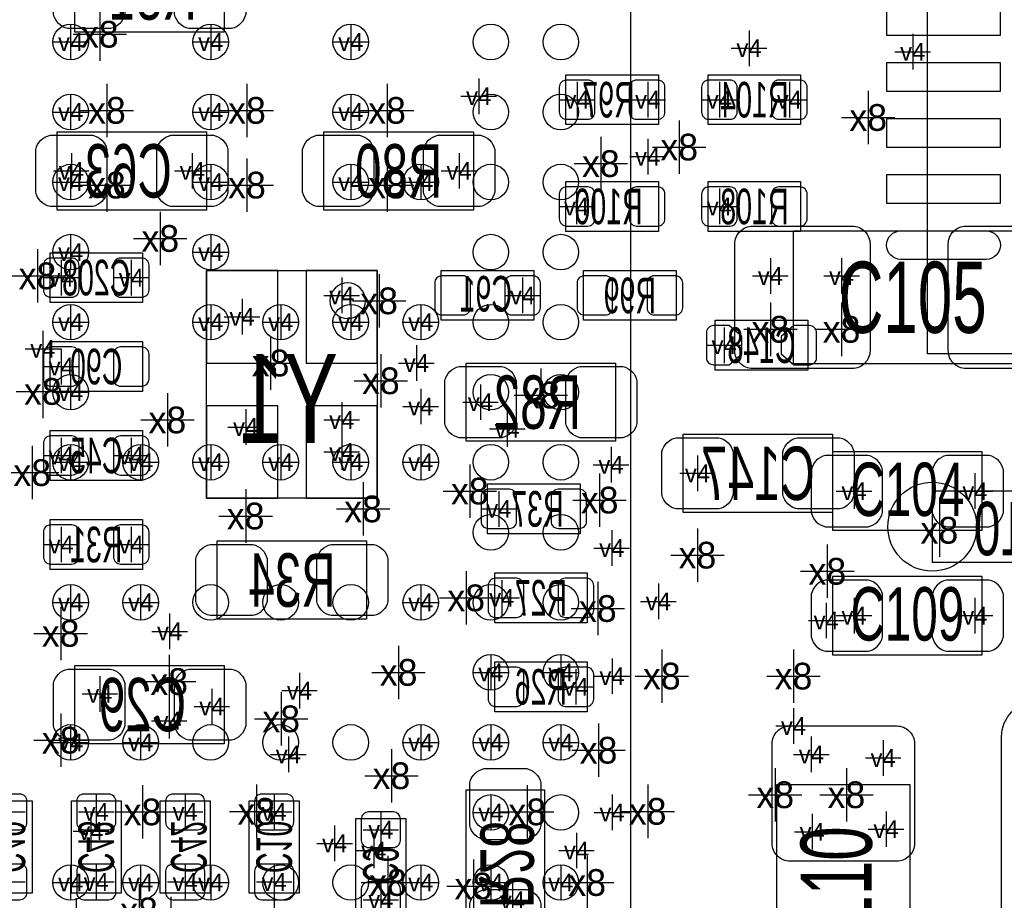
# Model space of a CAD drawing. Extents: x -84 to 336, y -47 to 250.
# Tile 23 of 40: x -13.52 to -6.49, y 17.11 to 23.39. Entities that reach past the tile are written whole.
import ezdxf
from ezdxf.enums import TextEntityAlignment as Align

# ---------------------------------------------------------------- set-up
doc = ezdxf.new("R2010")
doc.units = 0
for name, color, linetype in [('MA_NCLEGEND-1-2', 7, 'CONTINUOUS'), ('MA_NCLEGEND-14-15', 7, 'CONTINUOUS'), ('MA_NCLEGEND-15-16', 7, 'CONTINUOUS'), ('MA_NCLEGEND-2-3', 7, 'CONTINUOUS'), ('MA_NCLEGEND-3-14', 7, 'CONTINUOUS'), ('PG_ASSEMBLY_BOTTOM', 7, 'CONTINUOUS'), ('PG_ASSEMBLY_TOP', 7, 'CONTINUOUS'), ('PIN_BOTTOM', 7, 'CONTINUOUS'), ('PIN_TOP', 7, 'CONTINUOUS'), ('RD_ASSEMBLY_BOTTOM', 7, 'CONTINUOUS'), ('RD_ASSEMBLY_TOP', 7, 'CONTINUOUS')]:
    doc.layers.add(name, color=color, linetype=linetype)

# ---------------------------------------------------------------- blocks, each defined once
blk = doc.blocks.new('FIGURE_CROSS')
for points in [[(0, 0.5), (0, -0.5)], [(-0.5, 0), (0.5, 0)]]:
    blk.add_lwpolyline(points)

msp = doc.modelspace()

# ---------------------------------------------------------------- linework, layer by layer
at = {"layer": 'PG_ASSEMBLY_BOTTOM'}
for points in [[(-1.885188, 21.009102), (-7.035292, 21.009102), (-7.035292, 26.159206), (-2.385314, 26.159206), (-1.885188, 25.65908), (-1.885188, 21.009102)], [(-9.61644, 22.999954), (-8.95604, 22.999954), (-8.95604, 22.644354), (-9.61644, 22.644354), (-9.61644, 22.999954)], [(-7.94004, 22.644354), (-8.60044, 22.644354), (-8.60044, 22.999954), (-7.94004, 22.999954), (-7.94004, 22.644354)], [(-9.61644, 22.237954), (-8.95604, 22.237954), (-8.95604, 21.882354), (-9.61644, 21.882354), (-9.61644, 22.237954)], [(-7.94004, 21.882354), (-8.60044, 21.882354), (-8.60044, 22.237954), (-7.94004, 22.237954), (-7.94004, 21.882354)], [(-12.63904, 21.374354), (-13.29944, 21.374354), (-13.29944, 21.729954), (-12.63904, 21.729954), (-12.63904, 21.374354)], [(-9.84504, 21.247354), (-10.50544, 21.247354), (-10.50544, 21.602954), (-9.84504, 21.602954), (-9.84504, 21.247354)], [(-9.48944, 21.602954), (-8.82904, 21.602954), (-8.82904, 21.247354), (-9.48944, 21.247354), (-9.48944, 21.602954)], [(-7.88924, 20.891754), (-8.54964, 20.891754), (-8.54964, 21.247354), (-7.88924, 21.247354), (-7.88924, 20.891754)], [(-13.29944, 21.094954), (-12.63904, 21.094954), (-12.63904, 20.739354), (-13.29944, 20.739354), (-13.29944, 21.094954)], [(-13.29944, 20.459954), (-12.63904, 20.459954), (-12.63904, 20.104354), (-13.29944, 20.104354), (-13.29944, 20.459954)], [(-10.17524, 20.078954), (-9.51484, 20.078954), (-9.51484, 19.723354), (-10.17524, 19.723354), (-10.17524, 20.078954)], [(-5.98424, 20.028154), (-7.00024, 20.028154), (-7.00024, 19.520154), (-5.98424, 19.520154), (-5.98424, 20.028154)], [(-12.63904, 19.469354), (-13.29944, 19.469354), (-13.29944, 19.824954), (-12.63904, 19.824954), (-12.63904, 19.469354)], [(-10.12444, 19.443954), (-9.46404, 19.443954), (-9.46404, 19.088354), (-10.12444, 19.088354), (-10.12444, 19.443954)], [(-10.12444, 18.808954), (-9.46404, 18.808954), (-9.46404, 18.453354), (-10.12444, 18.453354), (-10.12444, 18.808954)], [(-13.78204, 17.157954), (-13.78204, 17.818354), (-13.42644, 17.818354), (-13.42644, 17.157954), (-13.78204, 17.157954)], [(-12.79144, 17.818354), (-12.79144, 17.157954), (-13.14704, 17.157954), (-13.14704, 17.818354), (-12.79144, 17.818354)], [(-12.15644, 17.818354), (-12.15644, 17.157954), (-12.51204, 17.157954), (-12.51204, 17.818354), (-12.15644, 17.818354)], [(-11.52144, 17.818354), (-11.52144, 17.157954), (-11.87704, 17.157954), (-11.87704, 17.818354), (-11.52144, 17.818354)], [(-10.75944, 17.691354), (-10.75944, 17.030954), (-11.11504, 17.030954), (-11.11504, 17.691354), (-10.75944, 17.691354)]]:
    msp.add_lwpolyline(points, dxfattribs=at)
for points in [[(-12.05484, 23.304754), (-13.12164, 23.304754), (-13.12164, 23.863554), (-12.05484, 23.863554)], [(-13.24864, 22.593554), (-12.18184, 22.593554), (-12.18184, 22.034754), (-13.24864, 22.034754)], [(-10.27684, 22.034754), (-11.34364, 22.034754), (-11.34364, 22.593554), (-10.27684, 22.593554)], [(-10.96264, 21.602954), (-10.96264, 19.977354), (-12.18184, 19.977354), (-12.18184, 21.602954)], [(-9.26084, 20.383754), (-10.32764, 20.383754), (-10.32764, 20.942554), (-9.26084, 20.942554)], [(-7.71144, 19.875754), (-8.77824, 19.875754), (-8.77824, 20.434554), (-7.71144, 20.434554)], [(-11.03884, 19.113754), (-12.10564, 19.113754), (-12.10564, 19.672554), (-11.03884, 19.672554)], [(-13.12164, 18.783554), (-12.05484, 18.783554), (-12.05484, 18.224754), (-13.12164, 18.224754)], [(-9.76884, 17.894554), (-9.76884, 16.827754), (-10.32764, 16.827754), (-10.32764, 17.894554)]]:
    msp.add_lwpolyline(points, close=True, dxfattribs=at)
msp.add_lwpolyline([(-11.046968, 21.387562, 1), (-11.300968, 21.387562, 1), (-11.046968, 21.387562)], format="xyb", dxfattribs=at)
at = {"layer": 'PG_ASSEMBLY_TOP'}
msp.add_lwpolyline([(-24.152352, 9.734042), (-9.152128, 9.734042), (-9.152128, 24.734266), (-23.517352, 24.734266), (-24.152352, 24.099266), (-24.152352, 9.734042)], dxfattribs=at)
for points in [[(-6.33984, 21.886672), (-6.33984, 20.936712), (-7.99084, 20.936712), (-7.99084, 21.886672)], [(-7.71144, 19.748754), (-6.64464, 19.748754), (-6.64464, 20.307554), (-7.71144, 20.307554)], [(-7.71144, 18.859754), (-6.64464, 18.859754), (-6.64464, 19.418554), (-7.71144, 19.418554)], [(-7.16026, 16.281654), (-8.11022, 16.281654), (-8.11022, 17.932654), (-7.16026, 17.932654)]]:
    msp.add_lwpolyline(points, close=True, dxfattribs=at)
at = {"layer": 'PIN_BOTTOM'}
for points in [[(-12.86764, 23.330154), (-13.17244, 23.330154, -0.294587), (-13.27404, 23.431754), (-13.27404, 23.736554, -0.294587), (-13.17244, 23.838154), (-12.86764, 23.838154, -0.294587), (-12.76604, 23.736554), (-12.76604, 23.431754, -0.294587)], [(-12.00404, 23.330154), (-12.30884, 23.330154, -0.294587), (-12.41044, 23.431754), (-12.41044, 23.736554, -0.294587), (-12.30884, 23.838154), (-12.00404, 23.838154, -0.294587), (-11.90244, 23.736554), (-11.90244, 23.431754, -0.294587)], [(-9.663176, 22.733254, 0.414214), (-9.612376, 22.682454), (-9.459976, 22.682454, 0.414214), (-9.409176, 22.733254), (-9.409176, 22.911054, 0.414214), (-9.459976, 22.961854), (-9.612376, 22.961854, 0.414214), (-9.663176, 22.911054)], [(-9.163304, 22.733254, 0.414214), (-9.112504, 22.682454), (-8.960104, 22.682454, 0.414214), (-8.909304, 22.733254), (-8.909304, 22.911054, 0.414214), (-8.960104, 22.961854), (-9.112504, 22.961854, 0.414214), (-9.163304, 22.911054)], [(-8.393176, 22.911054, 0.414214), (-8.443976, 22.961854), (-8.596376, 22.961854, 0.414214), (-8.647176, 22.911054), (-8.647176, 22.733254, 0.414214), (-8.596376, 22.682454), (-8.443976, 22.682454, 0.414214), (-8.393176, 22.733254)], [(-7.893304, 22.911054, 0.414214), (-7.944104, 22.961854), (-8.096504, 22.961854, 0.414214), (-8.147304, 22.911054), (-8.147304, 22.733254, 0.414214), (-8.096504, 22.682454), (-7.944104, 22.682454, 0.414214), (-7.893304, 22.733254)], [(-13.29944, 22.568154), (-12.99464, 22.568154, -0.294587), (-12.89304, 22.466554), (-12.89304, 22.161754, -0.294587), (-12.99464, 22.060154), (-13.29944, 22.060154, -0.294587), (-13.40104, 22.161754), (-13.40104, 22.466554, -0.294587)], [(-12.43584, 22.568154), (-12.13104, 22.568154, -0.294587), (-12.02944, 22.466554), (-12.02944, 22.161754, -0.294587), (-12.13104, 22.060154), (-12.43584, 22.060154, -0.294587), (-12.53744, 22.161754), (-12.53744, 22.466554, -0.294587)], [(-11.08964, 22.060154), (-11.39444, 22.060154, -0.294587), (-11.49604, 22.161754), (-11.49604, 22.466554, -0.294587), (-11.39444, 22.568154), (-11.08964, 22.568154, -0.294587), (-10.98804, 22.466554), (-10.98804, 22.161754, -0.294587)], [(-10.22604, 22.060154), (-10.53084, 22.060154, -0.294587), (-10.63244, 22.161754), (-10.63244, 22.466554, -0.294587), (-10.53084, 22.568154), (-10.22604, 22.568154, -0.294587), (-10.12444, 22.466554), (-10.12444, 22.161754, -0.294587)], [(-9.663176, 21.971254, 0.414214), (-9.612376, 21.920454), (-9.459976, 21.920454, 0.414214), (-9.409176, 21.971254), (-9.409176, 22.149054, 0.414214), (-9.459976, 22.199854), (-9.612376, 22.199854, 0.414214), (-9.663176, 22.149054)], [(-9.163304, 21.971254, 0.414214), (-9.112504, 21.920454), (-8.960104, 21.920454, 0.414214), (-8.909304, 21.971254), (-8.909304, 22.149054, 0.414214), (-8.960104, 22.199854), (-9.112504, 22.199854, 0.414214), (-9.163304, 22.149054)], [(-8.393176, 22.149054, 0.414214), (-8.443976, 22.199854), (-8.596376, 22.199854, 0.414214), (-8.647176, 22.149054), (-8.647176, 21.971254, 0.414214), (-8.596376, 21.920454), (-8.443976, 21.920454, 0.414214), (-8.393176, 21.971254)], [(-7.893304, 22.149054, 0.414214), (-7.944104, 22.199854), (-8.096504, 22.199854, 0.414214), (-8.147304, 22.149054), (-8.147304, 21.971254, 0.414214), (-8.096504, 21.920454), (-7.944104, 21.920454, 0.414214), (-7.893304, 21.971254)], [(-6.61543, 21.682456), (-7.22503, 21.682456, -1), (-7.22503, 21.885656), (-6.61543, 21.885656, -1)], [(-13.092176, 21.641054, 0.414214), (-13.142976, 21.691854), (-13.295376, 21.691854, 0.414214), (-13.346176, 21.641054), (-13.346176, 21.463254, 0.414214), (-13.295376, 21.412454), (-13.142976, 21.412454, 0.414214), (-13.092176, 21.463254)], [(-12.592304, 21.641054, 0.414214), (-12.643104, 21.691854), (-12.795504, 21.691854, 0.414214), (-12.846304, 21.641054), (-12.846304, 21.463254, 0.414214), (-12.795504, 21.412454), (-12.643104, 21.412454, 0.414214), (-12.592304, 21.463254)], [(-10.298176, 21.514054, 0.414214), (-10.348976, 21.564854), (-10.501376, 21.564854, 0.414214), (-10.552176, 21.514054), (-10.552176, 21.336254, 0.414214), (-10.501376, 21.285454), (-10.348976, 21.285454, 0.414214), (-10.298176, 21.336254)], [(-9.798304, 21.514054, 0.414214), (-9.849104, 21.564854), (-10.001504, 21.564854, 0.414214), (-10.052304, 21.514054), (-10.052304, 21.336254, 0.414214), (-10.001504, 21.285454), (-9.849104, 21.285454, 0.414214), (-9.798304, 21.336254)], [(-9.536176, 21.336254, 0.414214), (-9.485376, 21.285454), (-9.332976, 21.285454, 0.414214), (-9.282176, 21.336254), (-9.282176, 21.514054, 0.414214), (-9.332976, 21.564854), (-9.485376, 21.564854, 0.414214), (-9.536176, 21.514054)], [(-9.036304, 21.336254, 0.414214), (-8.985504, 21.285454), (-8.833104, 21.285454, 0.414214), (-8.782304, 21.336254), (-8.782304, 21.514054, 0.414214), (-8.833104, 21.564854), (-8.985504, 21.564854, 0.414214), (-9.036304, 21.514054)], [(-8.449818, 21.209254), (-8.56234, 21.209254, 0.414214), (-8.61314, 21.158454), (-8.61314, 20.980654, 0.414214), (-8.56234, 20.929854), (-8.449818, 20.929854), (-8.35914, 21.007832), (-8.35914, 21.131276)], [(-7.989062, 20.929854), (-7.87654, 20.929854, 0.414214), (-7.82574, 20.980654), (-7.82574, 21.158454, 0.414214), (-7.87654, 21.209254), (-7.989062, 21.209254), (-8.07974, 21.131276), (-8.07974, 21.007832)], [(-13.346176, 20.828254, 0.414214), (-13.295376, 20.777454), (-13.142976, 20.777454, 0.414214), (-13.092176, 20.828254), (-13.092176, 21.006054, 0.414214), (-13.142976, 21.056854), (-13.295376, 21.056854, 0.414214), (-13.346176, 21.006054)], [(-12.846304, 20.828254, 0.414214), (-12.795504, 20.777454), (-12.643104, 20.777454, 0.414214), (-12.592304, 20.828254), (-12.592304, 21.006054, 0.414214), (-12.643104, 21.056854), (-12.795504, 21.056854, 0.414214), (-12.846304, 21.006054)], [(-10.07364, 20.409154), (-10.37844, 20.409154, -0.294587), (-10.48004, 20.510754), (-10.48004, 20.815554, -0.294587), (-10.37844, 20.917154), (-10.07364, 20.917154, -0.294587), (-9.97204, 20.815554), (-9.97204, 20.510754, -0.294587)], [(-9.21004, 20.409154), (-9.51484, 20.409154, -0.294587), (-9.61644, 20.510754), (-9.61644, 20.815554, -0.294587), (-9.51484, 20.917154), (-9.21004, 20.917154, -0.294587), (-9.10844, 20.815554), (-9.10844, 20.510754, -0.294587)], [(-13.346176, 20.193254, 0.414214), (-13.295376, 20.142454), (-13.142976, 20.142454, 0.414214), (-13.092176, 20.193254), (-13.092176, 20.371054, 0.414214), (-13.142976, 20.421854), (-13.295376, 20.421854, 0.414214), (-13.346176, 20.371054)], [(-12.846304, 20.193254, 0.414214), (-12.795504, 20.142454), (-12.643104, 20.142454, 0.414214), (-12.592304, 20.193254), (-12.592304, 20.371054, 0.414214), (-12.643104, 20.421854), (-12.795504, 20.421854, 0.414214), (-12.846304, 20.371054)], [(-8.52424, 19.901154), (-8.82904, 19.901154, -0.294587), (-8.93064, 20.002754), (-8.93064, 20.307554, -0.294587), (-8.82904, 20.409154), (-8.52424, 20.409154, -0.294587), (-8.42264, 20.307554), (-8.42264, 20.002754, -0.294587)], [(-7.66064, 19.901154), (-7.96544, 19.901154, -0.294587), (-8.06704, 20.002754), (-8.06704, 20.307554, -0.294587), (-7.96544, 20.409154), (-7.66064, 20.409154, -0.294587), (-7.55904, 20.307554), (-7.55904, 20.002754, -0.294587)], [(-10.221976, 19.812254, 0.414214), (-10.171176, 19.761454), (-10.018776, 19.761454, 0.414214), (-9.967976, 19.812254), (-9.967976, 19.990054, 0.414214), (-10.018776, 20.040854), (-10.171176, 20.040854, 0.414214), (-10.221976, 19.990054)], [(-9.722104, 19.812254, 0.414214), (-9.671304, 19.761454), (-9.518904, 19.761454, 0.414214), (-9.468104, 19.812254), (-9.468104, 19.990054, 0.414214), (-9.518904, 20.040854), (-9.671304, 20.040854, 0.414214), (-9.722104, 19.990054)], [(-13.092176, 19.736054, 0.414214), (-13.142976, 19.786854), (-13.295376, 19.786854, 0.414214), (-13.346176, 19.736054), (-13.346176, 19.558254, 0.414214), (-13.295376, 19.507454), (-13.142976, 19.507454, 0.414214), (-13.092176, 19.558254)], [(-12.592304, 19.736054, 0.414214), (-12.643104, 19.786854), (-12.795504, 19.786854, 0.414214), (-12.846304, 19.736054), (-12.846304, 19.558254, 0.414214), (-12.795504, 19.507454), (-12.643104, 19.507454, 0.414214), (-12.592304, 19.558254)], [(-11.85164, 19.139154), (-12.15644, 19.139154, -0.294587), (-12.25804, 19.240754), (-12.25804, 19.545554, -0.294587), (-12.15644, 19.647154), (-11.85164, 19.647154, -0.294587), (-11.75004, 19.545554), (-11.75004, 19.240754, -0.294587)], [(-10.98804, 19.139154), (-11.29284, 19.139154, -0.294587), (-11.39444, 19.240754), (-11.39444, 19.545554, -0.294587), (-11.29284, 19.647154), (-10.98804, 19.647154, -0.294587), (-10.88644, 19.545554), (-10.88644, 19.240754, -0.294587)], [(-10.171176, 19.177254, 0.414214), (-10.120376, 19.126454), (-9.967976, 19.126454, 0.414214), (-9.917176, 19.177254), (-9.917176, 19.355054, 0.414214), (-9.967976, 19.405854), (-10.120376, 19.405854, 0.414214), (-10.171176, 19.355054)], [(-9.671304, 19.177254, 0.414214), (-9.620504, 19.126454), (-9.468104, 19.126454, 0.414214), (-9.417304, 19.177254), (-9.417304, 19.355054, 0.414214), (-9.468104, 19.405854), (-9.620504, 19.405854, 0.414214), (-9.671304, 19.355054)], [(-10.171176, 18.542254, 0.414214), (-10.120376, 18.491454), (-9.967976, 18.491454, 0.414214), (-9.917176, 18.542254), (-9.917176, 18.720054, 0.414214), (-9.967976, 18.770854), (-10.120376, 18.770854, 0.414214), (-10.171176, 18.720054)], [(-9.671304, 18.542254, 0.414214), (-9.620504, 18.491454), (-9.468104, 18.491454, 0.414214), (-9.417304, 18.542254), (-9.417304, 18.720054, 0.414214), (-9.468104, 18.770854), (-9.620504, 18.770854, 0.414214), (-9.671304, 18.720054)], [(-13.17244, 18.758154), (-12.86764, 18.758154, -0.294587), (-12.76604, 18.656554), (-12.76604, 18.351754, -0.294587), (-12.86764, 18.250154), (-13.17244, 18.250154, -0.294587), (-13.27404, 18.351754), (-13.27404, 18.656554, -0.294587)], [(-12.30884, 18.758154), (-12.00404, 18.758154, -0.294587), (-11.90244, 18.656554), (-11.90244, 18.351754, -0.294587), (-12.00404, 18.250154), (-12.30884, 18.250154, -0.294587), (-12.41044, 18.351754), (-12.41044, 18.656554, -0.294587)], [(-9.79424, 17.945354), (-9.79424, 17.640554, -0.294587), (-9.89584, 17.538954), (-10.20064, 17.538954, -0.294587), (-10.30224, 17.640554), (-10.30224, 17.945354, -0.294587), (-10.20064, 18.046954), (-9.89584, 18.046954, -0.294587)], [(-13.51534, 17.61109, 0.414214), (-13.46454, 17.66189), (-13.46454, 17.81429, 0.414214), (-13.51534, 17.86509), (-13.69314, 17.86509, 0.414214), (-13.74394, 17.81429), (-13.74394, 17.66189, 0.414214), (-13.69314, 17.61109)], [(-13.05814, 17.86509, 0.414214), (-13.10894, 17.81429), (-13.10894, 17.66189, 0.414214), (-13.05814, 17.61109), (-12.88034, 17.61109, 0.414214), (-12.82954, 17.66189), (-12.82954, 17.81429, 0.414214), (-12.88034, 17.86509)], [(-12.42314, 17.86509, 0.414214), (-12.47394, 17.81429), (-12.47394, 17.66189, 0.414214), (-12.42314, 17.61109), (-12.24534, 17.61109, 0.414214), (-12.19454, 17.66189), (-12.19454, 17.81429, 0.414214), (-12.24534, 17.86509)], [(-11.78814, 17.86509, 0.414214), (-11.83894, 17.81429), (-11.83894, 17.66189, 0.414214), (-11.78814, 17.61109), (-11.61034, 17.61109, 0.414214), (-11.55954, 17.66189), (-11.55954, 17.81429, 0.414214), (-11.61034, 17.86509)], [(-11.02614, 17.73809, 0.414214), (-11.07694, 17.68729), (-11.07694, 17.53489, 0.414214), (-11.02614, 17.48409), (-10.84834, 17.48409, 0.414214), (-10.79754, 17.53489), (-10.79754, 17.68729, 0.414214), (-10.84834, 17.73809)], [(-13.51534, 17.111218, 0.414214), (-13.46454, 17.162018), (-13.46454, 17.314418, 0.414214), (-13.51534, 17.365218), (-13.69314, 17.365218, 0.414214), (-13.74394, 17.314418), (-13.74394, 17.162018, 0.414214), (-13.69314, 17.111218)], [(-13.05814, 17.365218, 0.414214), (-13.10894, 17.314418), (-13.10894, 17.162018, 0.414214), (-13.05814, 17.111218), (-12.88034, 17.111218, 0.414214), (-12.82954, 17.162018), (-12.82954, 17.314418, 0.414214), (-12.88034, 17.365218)], [(-12.42314, 17.365218, 0.414214), (-12.47394, 17.314418), (-12.47394, 17.162018, 0.414214), (-12.42314, 17.111218), (-12.24534, 17.111218, 0.414214), (-12.19454, 17.162018), (-12.19454, 17.314418, 0.414214), (-12.24534, 17.365218)], [(-11.78814, 17.365218, 0.414214), (-11.83894, 17.314418), (-11.83894, 17.162018, 0.414214), (-11.78814, 17.111218), (-11.61034, 17.111218, 0.414214), (-11.55954, 17.162018), (-11.55954, 17.314418, 0.414214), (-11.61034, 17.365218)], [(-11.02614, 17.238218, 0.414214), (-11.07694, 17.187418), (-11.07694, 17.035018, 0.414214), (-11.02614, 16.984218), (-10.84834, 16.984218, 0.414214), (-10.79754, 17.035018), (-10.79754, 17.187418, 0.414214), (-10.84834, 17.238218)], [(-9.79424, 17.081754), (-9.79424, 16.776954, -0.294587), (-9.89584, 16.675354), (-10.20064, 16.675354, -0.294587), (-10.30224, 16.776954), (-10.30224, 17.081754, -0.294587), (-10.20064, 17.183354), (-9.89584, 17.183354, -0.294587)]]:
    msp.add_lwpolyline(points, format="xyb", close=True, dxfattribs=at)
for points in [[(-6.51383, 23.282656), (-6.51383, 23.485856), (-7.32663, 23.485856), (-7.32663, 23.282656)], [(-6.51383, 22.882606), (-6.51383, 23.085806), (-7.32663, 23.085806), (-7.32663, 22.882606)], [(-6.51383, 22.482556), (-6.51383, 22.685756), (-7.32663, 22.685756), (-7.32663, 22.482556)], [(-6.51383, 22.082506), (-6.51383, 22.285706), (-7.32663, 22.285706), (-7.32663, 22.082506)], [(-11.67384, 21.602954), (-12.18184, 21.602954), (-12.18184, 20.942554), (-11.67384, 20.942554)], [(-10.96264, 21.602954), (-11.47064, 21.602954), (-11.47064, 20.942554), (-10.96264, 20.942554)], [(-11.67384, 20.637754), (-12.18184, 20.637754), (-12.18184, 19.977354), (-11.67384, 19.977354)], [(-10.96264, 20.637754), (-11.47064, 20.637754), (-11.47064, 19.977354), (-10.96264, 19.977354)]]:
    msp.add_lwpolyline(points, close=True, dxfattribs=at)
msp.add_circle((-7.00024, 19.774154), 0.3175, dxfattribs=at)
at = {"layer": 'PIN_TOP'}
for points in [[(-7.44474, 21.792692), (-7.44474, 21.030692, -0.414214), (-7.57174, 20.903692), (-8.28294, 20.903692, -0.414214), (-8.40994, 21.030692), (-8.40994, 21.792692, -0.414214), (-8.28294, 21.919692), (-7.57174, 21.919692, -0.414214)], [(-5.92074, 21.792692), (-5.92074, 21.030692, -0.414214), (-6.04774, 20.903692), (-6.75894, 20.903692, -0.414214), (-6.88594, 21.030692), (-6.88594, 21.792692, -0.414214), (-6.75894, 21.919692), (-6.04774, 21.919692, -0.414214)], [(-7.76224, 19.774154), (-7.45744, 19.774154, 0.294587), (-7.35584, 19.875754), (-7.35584, 20.180554, 0.294587), (-7.45744, 20.282154), (-7.76224, 20.282154, 0.294587), (-7.86384, 20.180554), (-7.86384, 19.875754, 0.294587)], [(-6.89864, 19.774154), (-6.59384, 19.774154, 0.294587), (-6.49224, 19.875754), (-6.49224, 20.180554, 0.294587), (-6.59384, 20.282154), (-6.89864, 20.282154, 0.294587), (-7.00024, 20.180554), (-7.00024, 19.875754, 0.294587)], [(-7.76224, 18.885154), (-7.45744, 18.885154, 0.294587), (-7.35584, 18.986754), (-7.35584, 19.291554, 0.294587), (-7.45744, 19.393154), (-7.76224, 19.393154, 0.294587), (-7.86384, 19.291554), (-7.86384, 18.986754, 0.294587)], [(-6.89864, 18.885154), (-6.59384, 18.885154, 0.294587), (-6.49224, 18.986754), (-6.49224, 19.291554, 0.294587), (-6.59384, 19.393154), (-6.89864, 19.393154, 0.294587), (-7.00024, 19.291554), (-7.00024, 18.986754, 0.294587)], [(-6.255258, 18.525236), (-5.605018, 18.525236, -0.41444), (-5.355082, 18.275046), (-5.355082, 16.955262, -0.41444), (-5.605018, 16.705072), (-6.255258, 16.705072, -0.41444), (-6.505194, 16.955262), (-6.505194, 18.275046, -0.41444)], [(-7.25424, 17.386554), (-8.01624, 17.386554, -0.414214), (-8.14324, 17.513554), (-8.14324, 18.224754, -0.414214), (-8.01624, 18.351754), (-7.25424, 18.351754, -0.414214), (-7.12724, 18.224754), (-7.12724, 17.513554, -0.414214)]]:
    msp.add_lwpolyline(points, format="xyb", close=True, dxfattribs=at)
for centre in [(-13.15212, 23.234142), (-12.152122, 23.234142), (-11.152124, 23.234142), (-10.152126, 23.234142), (-9.652254, 23.234142), (-13.15212, 22.73427), (-12.152122, 22.73427), (-11.152124, 22.73427), (-10.152126, 22.73427), (-9.652254, 22.73427), (-13.15212, 22.234144), (-12.152122, 22.234144), (-11.152124, 22.234144), (-10.652252, 22.234144), (-10.152126, 22.234144), (-9.652254, 22.234144), (-13.15212, 21.734272), (-12.152122, 21.734272), (-10.152126, 21.734272), (-9.652254, 21.734272), (-13.15212, 21.234146), (-12.152122, 21.234146), (-11.65225, 21.234146), (-11.152124, 21.234146), (-10.652252, 21.234146), (-10.152126, 21.234146), (-9.652254, 21.234146), (-13.15212, 20.734274), (-10.152126, 20.734274), (-9.652254, 20.734274), (-13.15212, 20.234148), (-12.652248, 20.234148), (-12.152122, 20.234148), (-11.65225, 20.234148), (-11.152124, 20.234148), (-10.652252, 20.234148), (-10.152126, 20.234148), (-9.652254, 20.234148), (-10.152126, 19.734276), (-9.652254, 19.734276), (-13.15212, 19.23415), (-12.652248, 19.23415), (-12.152122, 19.23415), (-11.65225, 19.23415), (-11.152124, 19.23415), (-10.652252, 19.23415), (-10.152126, 19.23415), (-9.652254, 19.23415), (-10.152126, 18.734278), (-9.652254, 18.734278), (-13.15212, 18.234152), (-12.652248, 18.234152), (-12.152122, 18.234152), (-11.65225, 18.234152), (-11.152124, 18.234152), (-10.652252, 18.234152), (-10.152126, 18.234152), (-9.652254, 18.234152), (-10.152126, 17.73428), (-9.652254, 17.73428), (-13.15212, 17.234154), (-12.652248, 17.234154), (-12.152122, 17.234154), (-11.65225, 17.234154), (-11.152124, 17.234154), (-10.652252, 17.234154), (-10.152126, 17.234154), (-9.652254, 17.234154)]:
    msp.add_circle(centre, 0.127, dxfattribs=at)

# ---------------------------------------------------------------- block references
at = {"layer": 'MA_NCLEGEND-1-2', "xscale": 0.254, "yscale": 0.254}
for p in [(-13.15212, 23.234142), (-12.152122, 23.234142), (-11.152124, 23.234142), (-7.13994, 23.164292), (-13.15212, 22.73427), (-12.152122, 22.73427), (-11.152124, 22.73427), (-13.15212, 22.234144), (-12.152122, 22.234144), (-11.152124, 22.234144), (-10.652252, 22.234144), (-13.15212, 21.734272), (-12.152122, 21.734272), (-8.15594, 21.564092), (-7.64794, 21.564092), (-13.15212, 21.234146), (-12.152122, 21.234146), (-11.65225, 21.234146), (-11.152124, 21.234146), (-10.652252, 21.234146), (-13.15212, 20.734274), (-13.15212, 20.234148), (-12.652248, 20.234148), (-12.152122, 20.234148), (-11.65225, 20.234148), (-11.152124, 20.234148), (-10.652252, 20.234148), (-9.29386, 20.216114), (-7.55904, 20.028154), (-6.69544, 20.028154), (-13.15212, 19.23415), (-12.652248, 19.23415), (-10.652252, 19.23415), (-7.55904, 19.139154), (-6.69544, 19.139154), (-10.152126, 18.734278), (-9.652254, 18.734278), (-11.518138, 18.603722), (-13.15212, 18.234152), (-12.652248, 18.234152), (-10.652252, 18.234152), (-10.152126, 18.234152), (-9.652254, 18.234152), (-7.86384, 18.148554), (-7.35076, 18.123154), (-10.152126, 17.73428), (-9.28624, 17.73428), (-7.857236, 17.596358), (-7.33044, 17.615154), (-10.98804, 17.462754), (-13.15212, 17.234154), (-12.652248, 17.234154), (-12.152122, 17.234154), (-10.652252, 17.234154), (-10.152126, 17.234154), (-9.652254, 17.234154)]:
    msp.add_blockref('FIGURE_CROSS', p, dxfattribs=at)
at = {"layer": 'MA_NCLEGEND-14-15', "xscale": 0.254, "yscale": 0.254}
for p in [(-10.23874, 22.846792), (-9.536176, 22.822154), (-9.03224, 22.822154), (-8.020304, 22.822154), (-9.54024, 22.060154), (-12.719304, 21.552154), (-11.21664, 21.425154), (-11.90244, 20.485354), (-11.21664, 20.536154), (-10.035032, 20.472146), (-13.219176, 20.282154), (-10.094976, 19.901154), (-13.219176, 19.647154), (-12.719304, 19.647154), (-9.288526, 19.621754), (-10.07364, 19.266154), (-8.95604, 19.240754), (-7.75716, 19.10461), (-9.28624, 18.707354), (-12.94384, 18.580354), (-12.14374, 18.490692), (-7.99084, 18.351754), (-11.59764, 18.148554), (-12.96924, 17.73809), (-12.33424, 17.73809), (-11.26744, 17.513554), (-13.60424, 17.238218), (-12.96924, 17.238218), (-12.33424, 17.238218)]:
    msp.add_blockref('FIGURE_CROSS', p, dxfattribs=at)
at = {"layer": 'MA_NCLEGEND-15-16', "xscale": 0.254, "yscale": 0.254}
for p in [(-10.23874, 22.846792), (-9.536176, 22.822154), (-9.03224, 22.822154), (-8.520176, 22.822154), (-8.020304, 22.822154), (-9.03224, 22.415754), (-13.14704, 22.314154), (-12.28344, 22.314154), (-10.37844, 22.314154), (-9.54024, 22.060154), (-8.520176, 22.060154), (-13.219176, 21.552154), (-12.719304, 21.552154), (-11.21664, 21.425154), (-9.925304, 21.425154), (-11.92784, 21.272754), (-8.48614, 21.069554), (-13.219176, 20.917154), (-10.22604, 20.663154), (-11.90244, 20.485354), (-13.219176, 20.282154), (-12.719304, 20.282154), (-11.21664, 20.307554), (-8.67664, 20.155154), (-10.094976, 19.901154), (-13.219176, 19.647154), (-12.719304, 19.647154), (-9.288526, 19.621754), (-10.07364, 19.266154), (-8.95604, 19.240754), (-7.75716, 19.10461), (-12.94384, 18.580354), (-9.544304, 18.631154), (-12.14374, 18.490692), (-7.99084, 18.351754), (-13.60424, 17.73809), (-12.96924, 17.73809), (-12.33424, 17.73809), (-11.69924, 17.73809), (-10.93724, 17.61109), (-13.60424, 17.238218), (-12.96924, 17.238218), (-12.33424, 17.238218), (-11.69924, 17.238218), (-10.93724, 17.111218)]:
    msp.add_blockref('FIGURE_CROSS', p, dxfattribs=at)
at = {"layer": 'MA_NCLEGEND-2-3', "xscale": 0.254, "yscale": 0.254}
for p in [(-8.30834, 23.189692), (-13.15212, 22.73427), (-12.152122, 22.73427), (-11.152124, 22.73427), (-13.15212, 22.234144), (-12.152122, 22.234144), (-11.152124, 22.234144), (-13.15212, 21.734272), (-12.152122, 21.734272), (-8.15594, 21.564092), (-7.64794, 21.564092), (-11.65225, 21.234146), (-11.152124, 21.234146), (-13.35024, 21.044154), (-10.68324, 20.942554), (-10.652252, 20.632166), (-13.15212, 20.234148), (-12.152122, 20.234148), (-11.65225, 20.234148), (-11.152124, 20.234148), (-9.29386, 20.216114), (-6.69544, 20.028154), (-13.15212, 19.23415), (-6.69544, 19.139154), (-12.445238, 19.02714), (-10.152126, 18.734278), (-9.652254, 18.734278), (-11.518138, 18.603722), (-12.44854, 18.389092), (-10.152126, 18.234152), (-9.652254, 18.234152), (-7.86384, 18.148554), (-7.35076, 18.123154), (-10.152126, 17.73428), (-9.28624, 17.73428), (-13.00734, 17.601692), (-7.857236, 17.596358), (-7.33044, 17.615154), (-10.98804, 17.462754), (-9.54024, 17.462754), (-12.152122, 17.234154), (-9.99744, 17.107154), (-13.112242, 16.99641), (-12.43584, 17.005554)]:
    msp.add_blockref('FIGURE_CROSS', p, dxfattribs=at)
at = {"layer": 'MA_NCLEGEND-3-14', "xscale": 0.381, "yscale": 0.381}
for p in [(-12.94384, 23.289514), (-12.89304, 22.745954), (-11.893042, 22.745954), (-10.893044, 22.745954), (-7.45744, 22.695154), (-8.806688, 22.483826), (-9.36625, 22.36597), (-12.89304, 22.212554), (-11.893042, 22.212554), (-10.893044, 22.212554), (-12.51204, 21.831554), (-13.38834, 21.564854), (-10.94994, 21.386292), (-8.15594, 21.183092), (-7.64794, 21.183092), (-11.72464, 20.942554), (-10.93724, 20.815554), (-13.35024, 20.739354), (-9.79424, 20.713954), (-12.46124, 20.536154), (-13.425932, 20.160234), (-10.30224, 20.028154), (-9.37514, 19.963892), (-11.90244, 19.850354), (-11.06424, 19.901154), (-6.94944, 19.748754), (-8.67664, 19.570954), (-7.74954, 19.455892), (-10.32764, 19.266154), (-9.38784, 19.189954), (-13.22324, 19.012154), (-10.81024, 18.734278), (-12.44854, 18.668492), (-8.931148, 18.707862), (-7.99084, 18.707354), (-11.64844, 18.402554), (-13.22324, 18.250154), (-9.383014, 18.178526), (-10.86104, 17.996154), (-8.121396, 17.860518), (-7.613396, 17.860518), (-12.63904, 17.73809), (-11.82624, 17.742154), (-9.891776, 17.738344), (-9.03224, 17.742154), (-10.88644, 17.234154), (-10.27684, 17.208754), (-9.46404, 17.234154), (-12.663932, 17.031462), (-11.69924, 17.005554)]:
    msp.add_blockref('FIGURE_CROSS', p, dxfattribs=at)

# ---------------------------------------------------------------- texts
at = {"layer": 'MA_NCLEGEND-1-2'}
for p in [(-13.15212, 23.234142), (-12.152122, 23.234142), (-11.152124, 23.234142), (-7.13994, 23.164292), (-13.15212, 22.73427), (-12.152122, 22.73427), (-11.152124, 22.73427), (-13.15212, 22.234144), (-12.152122, 22.234144), (-11.152124, 22.234144), (-10.652252, 22.234144), (-13.15212, 21.734272), (-12.152122, 21.734272), (-8.15594, 21.564092), (-7.64794, 21.564092), (-13.15212, 21.234146), (-12.152122, 21.234146), (-11.65225, 21.234146), (-11.152124, 21.234146), (-10.652252, 21.234146), (-13.15212, 20.734274), (-13.15212, 20.234148), (-12.652248, 20.234148), (-12.152122, 20.234148), (-11.65225, 20.234148), (-11.152124, 20.234148), (-10.652252, 20.234148), (-9.29386, 20.216114), (-7.55904, 20.028154), (-6.69544, 20.028154), (-13.15212, 19.23415), (-12.652248, 19.23415), (-10.652252, 19.23415), (-7.55904, 19.139154), (-6.69544, 19.139154), (-10.152126, 18.734278), (-9.652254, 18.734278), (-11.518138, 18.603722), (-13.15212, 18.234152), (-12.652248, 18.234152), (-10.652252, 18.234152), (-10.152126, 18.234152), (-9.652254, 18.234152), (-7.86384, 18.148554), (-7.35076, 18.123154), (-10.152126, 17.73428), (-9.28624, 17.73428), (-7.857236, 17.596358), (-7.33044, 17.615154), (-10.98804, 17.462754), (-13.15212, 17.234154), (-12.652248, 17.234154), (-12.152122, 17.234154), (-10.652252, 17.234154), (-10.152126, 17.234154), (-9.652254, 17.234154)]:
    msp.add_text('v4', height=0.127, dxfattribs=at).set_placement(p, align=Align.MIDDLE_CENTER)
at = {"layer": 'MA_NCLEGEND-14-15'}
for p in [(-10.23874, 22.846792), (-9.536176, 22.822154), (-9.03224, 22.822154), (-8.020304, 22.822154), (-9.54024, 22.060154), (-12.719304, 21.552154), (-11.21664, 21.425154), (-11.21664, 20.536154), (-11.90244, 20.485354), (-10.035032, 20.472146), (-13.219176, 20.282154), (-10.094976, 19.901154), (-13.219176, 19.647154), (-12.719304, 19.647154), (-9.288526, 19.621754), (-10.07364, 19.266154), (-8.95604, 19.240754), (-7.75716, 19.10461), (-9.28624, 18.707354), (-12.94384, 18.580354), (-12.14374, 18.490692), (-7.99084, 18.351754), (-11.59764, 18.148554), (-12.96924, 17.73809), (-12.33424, 17.73809), (-11.26744, 17.513554), (-12.96924, 17.238218), (-12.33424, 17.238218)]:
    msp.add_text('v4', height=0.127, dxfattribs=at).set_placement(p, align=Align.MIDDLE_CENTER)
at = {"layer": 'MA_NCLEGEND-15-16'}
for p in [(-10.23874, 22.846792), (-9.536176, 22.822154), (-9.03224, 22.822154), (-8.520176, 22.822154), (-8.020304, 22.822154), (-9.03224, 22.415754), (-13.14704, 22.314154), (-12.28344, 22.314154), (-10.37844, 22.314154), (-9.54024, 22.060154), (-8.520176, 22.060154), (-13.219176, 21.552154), (-12.719304, 21.552154), (-11.21664, 21.425154), (-9.925304, 21.425154), (-11.92784, 21.272754), (-8.48614, 21.069554), (-13.219176, 20.917154), (-10.22604, 20.663154), (-11.90244, 20.485354), (-13.219176, 20.282154), (-12.719304, 20.282154), (-11.21664, 20.307554), (-8.67664, 20.155154), (-10.094976, 19.901154), (-13.219176, 19.647154), (-12.719304, 19.647154), (-9.288526, 19.621754), (-10.07364, 19.266154), (-8.95604, 19.240754), (-7.75716, 19.10461), (-12.94384, 18.580354), (-9.544304, 18.631154), (-12.14374, 18.490692), (-7.99084, 18.351754), (-12.96924, 17.73809), (-12.33424, 17.73809), (-11.69924, 17.73809), (-10.93724, 17.61109), (-12.96924, 17.238218), (-12.33424, 17.238218), (-11.69924, 17.238218), (-10.93724, 17.111218)]:
    msp.add_text('v4', height=0.127, dxfattribs=at).set_placement(p, align=Align.MIDDLE_CENTER)
at = {"layer": 'MA_NCLEGEND-2-3'}
for p in [(-8.30834, 23.189692), (-13.15212, 22.73427), (-12.152122, 22.73427), (-11.152124, 22.73427), (-13.15212, 22.234144), (-12.152122, 22.234144), (-11.152124, 22.234144), (-13.15212, 21.734272), (-12.152122, 21.734272), (-8.15594, 21.564092), (-7.64794, 21.564092), (-11.65225, 21.234146), (-11.152124, 21.234146), (-13.35024, 21.044154), (-10.68324, 20.942554), (-10.652252, 20.632166), (-13.15212, 20.234148), (-12.152122, 20.234148), (-11.65225, 20.234148), (-11.152124, 20.234148), (-9.29386, 20.216114), (-6.69544, 20.028154), (-13.15212, 19.23415), (-6.69544, 19.139154), (-12.445238, 19.02714), (-10.152126, 18.734278), (-9.652254, 18.734278), (-11.518138, 18.603722), (-12.44854, 18.389092), (-10.152126, 18.234152), (-9.652254, 18.234152), (-7.86384, 18.148554), (-7.35076, 18.123154), (-10.152126, 17.73428), (-9.28624, 17.73428), (-13.00734, 17.601692), (-7.857236, 17.596358), (-7.33044, 17.615154), (-10.98804, 17.462754), (-9.54024, 17.462754), (-12.152122, 17.234154), (-9.99744, 17.107154)]:
    msp.add_text('v4', height=0.127, dxfattribs=at).set_placement(p, align=Align.MIDDLE_CENTER)
at = {"layer": 'MA_NCLEGEND-3-14'}
for p in [(-12.94384, 23.289514), (-12.89304, 22.745954), (-11.893042, 22.745954), (-10.893044, 22.745954), (-7.45744, 22.695154), (-8.806688, 22.483826), (-9.36625, 22.36597), (-12.89304, 22.212554), (-11.893042, 22.212554), (-10.893044, 22.212554), (-12.51204, 21.831554), (-13.38834, 21.564854), (-10.94994, 21.386292), (-8.15594, 21.183092), (-7.64794, 21.183092), (-11.72464, 20.942554), (-10.93724, 20.815554), (-13.35024, 20.739354), (-9.79424, 20.713954), (-12.46124, 20.536154), (-13.425932, 20.160234), (-10.30224, 20.028154), (-9.37514, 19.963892), (-11.06424, 19.901154), (-11.90244, 19.850354), (-6.94944, 19.748754), (-8.67664, 19.570954), (-7.74954, 19.455892), (-10.32764, 19.266154), (-9.38784, 19.189954), (-13.22324, 19.012154), (-10.81024, 18.734278), (-8.931148, 18.707862), (-7.99084, 18.707354), (-12.44854, 18.668492), (-11.64844, 18.402554), (-13.22324, 18.250154), (-9.383014, 18.178526), (-10.86104, 17.996154), (-8.121396, 17.860518), (-7.613396, 17.860518), (-12.63904, 17.73809), (-11.82624, 17.742154), (-9.891776, 17.738344), (-9.03224, 17.742154), (-10.88644, 17.234154), (-10.27684, 17.208754), (-9.46404, 17.234154), (-12.663932, 17.031462)]:
    msp.add_text('x8', height=0.1905, dxfattribs=at).set_placement(p, align=Align.MIDDLE_CENTER)
at = {"layer": 'RD_ASSEMBLY_BOTTOM', "text_generation_flag": 2}
for s, height, width, p in [('R81', 0.381, 0.666667, (-12.56284, 23.393654)), ('R97', 0.254, 0.6, (-9.31164, 22.695154)), ('R104', 0.254, 0.6, (-8.27024, 22.695154)), ('C63', 0.381, 0.666667, (-12.74064, 22.123654)), ('R80', 0.381, 0.666667, (-10.81024, 22.123654)), ('R100', 0.254, 0.6, (-9.31164, 21.933154)), ('R108', 0.254, 0.6, (-8.27024, 21.933154)), ('C208', 0.254, 0.6, (-12.96924, 21.425154)), ('C91', 0.254, 0.6, (-10.18794, 21.310092)), ('R99', 0.254, 0.6, (-9.15924, 21.298154)), ('C148', 0.254, 0.6, (-8.21944, 20.942554)), ('C90', 0.254, 0.6, (-12.96924, 20.790154)), ('Y1', 0.635, 0.68, (-11.59764, 20.371054)), ('R82', 0.381, 0.666667, (-9.81964, 20.472654)), ('C45', 0.254, 0.6, (-12.96924, 20.155154)), ('C147', 0.381, 0.666667, (-8.24484, 19.964654)), ('R37', 0.254, 0.6, (-9.81964, 19.774154)), ('R31', 0.254, 0.6, (-12.96924, 19.520154)), ('R34', 0.381, 0.666667, (-11.57224, 19.202654)), ('R27', 0.254, 0.6, (-9.79424, 19.139154)), ('C29', 0.381, 0.666667, (-12.63904, 18.313654)), ('R26', 0.254, 0.6, (-9.79424, 18.504154))]:
    msp.add_text(s, height=height, dxfattribs=dict(at, width=width)).set_placement(p, align=Align.CENTER)
at = {"layer": 'RD_ASSEMBLY_BOTTOM', "text_generation_flag": 2, "width": 0.666667}
msp.add_text('L10', height=0.381, dxfattribs=at).set_placement((-6.13664, 19.570192))
at = {"layer": 'RD_ASSEMBLY_BOTTOM', "text_generation_flag": 2}
for s, height, width, p in [('C49', 0.254, 0.6, (-13.73124, 17.488154)), ('C43', 0.254, 0.6, (-13.09624, 17.488154)), ('C42', 0.254, 0.6, (-12.43584, 17.488154)), ('C10', 0.254, 0.6, (-11.82624, 17.488154)), ('R28', 0.381, 0.666667, (-10.22604, 17.361154)), ('C9', 0.254, 0.6, (-11.06424, 17.361154))]:
    msp.add_text(s, height=height, rotation=270, dxfattribs=dict(at, width=width)).set_placement(p, align=Align.CENTER)
at = {"layer": 'RD_ASSEMBLY_TOP'}
for s, height, width, p in [('C105', 0.508, 0.65, (-7.13994, 21.157692)), ('C104', 0.381, 0.666667, (-7.17804, 19.850354)), ('C109', 0.381, 0.666667, (-7.17804, 18.961354))]:
    msp.add_text(s, height=height, dxfattribs=dict(at, width=width)).set_placement(p, align=Align.CENTER)
at = {"layer": 'RD_ASSEMBLY_TOP', "width": 0.65}
msp.add_text('C110', height=0.508, rotation=90, dxfattribs=at).set_placement((-7.43204, 17.107154), align=Align.CENTER)

doc.saveas('drawing.dxf')
